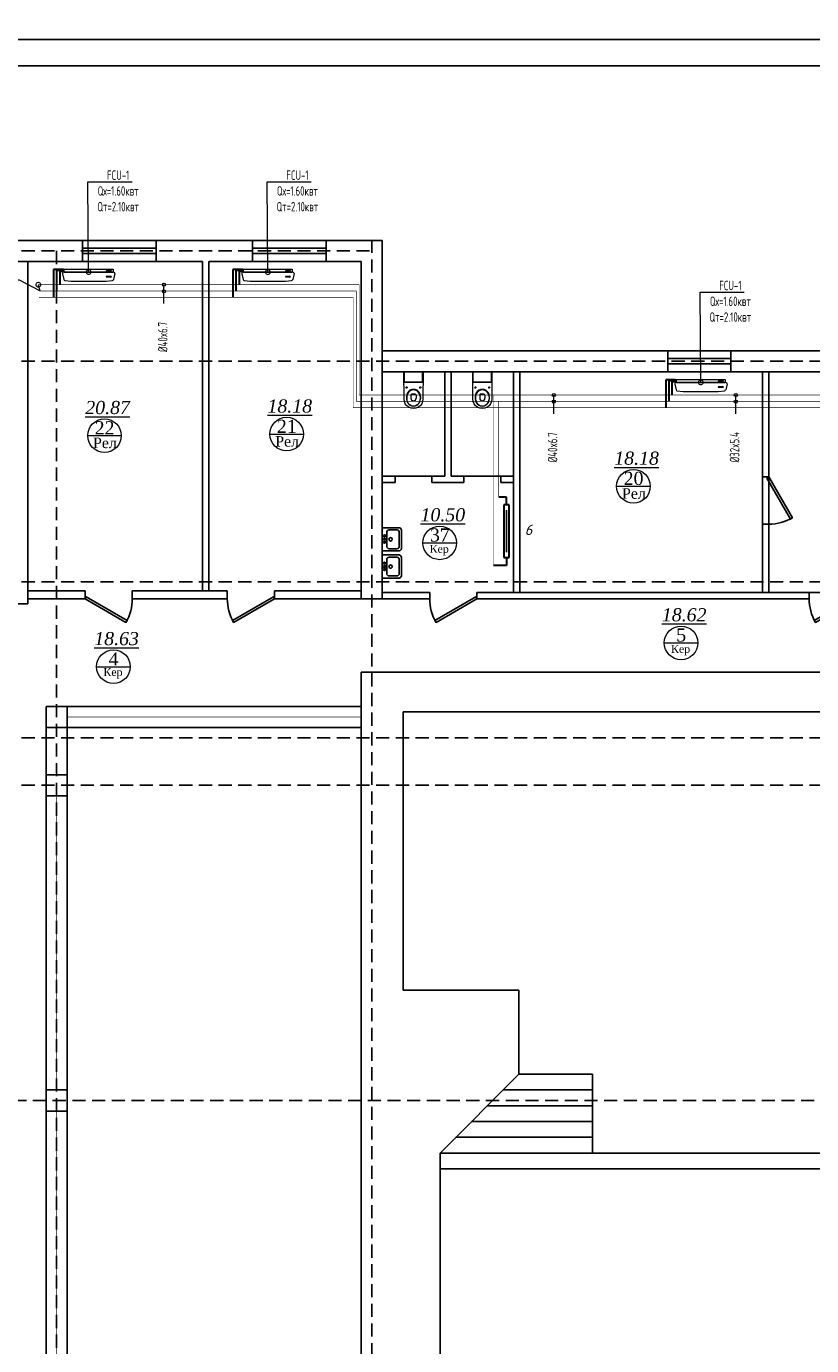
# Model space of a CAD drawing. Header units: inches. Extents: x 8001 to 766003, y -84601 to 563258.
# Tile 71 of 188: x 243987 to 258937, y 381515 to 406623. Entities that reach past the tile are written whole.
import ezdxf
from ezdxf import colors
from ezdxf.entities.mleader import LeaderData, LeaderLine
from ezdxf.math import Vec2, Vec3

# ---------------------------------------------------------------- set-up
doc = ezdxf.new("R2010")
doc.units = ezdxf.units.IN
doc.header["$MEASUREMENT"] = 0
for name, pattern in [('( Hidden )', [0.375, 0.25, -0.125]), ('CONTINOUS', [0]), ('HIDDEN', [9.525, 6.35, -3.175]), ('One Roomed$0$CENTER2', [1.125, 0.75, -0.125, 0.125, -0.125])]:
    doc.linetypes.add(name, pattern=pattern)
for name, color, linetype, lineweight in [('Ov', 250, 'Continuous', 30), ('SGM-M-100-WW-DRAIN-FLOOR', 3, 'HIDDEN', 30), ('SGM-M-400-TEXT', 140, 'CONTINOUS', 20), ('SGM-M-500-11-HI-TEXT', 11, 'CONTINOUS', 20), ('SGM-M-700-5-HVAC-WS-CWS-FCU', 32, 'CONTINOUS', 30), ('SGM-M-700-6-HVAC-WS-CWR-FCU', 141, 'HIDDEN', 30), ('sloy', 8, 'Continuous', 0), ('СТЕНЫ', 7, 'Continuous', 40), ('ФАНКОЙЛЫ', 250, 'Continuous', 25)]:
    doc.layers.add(name, color=color, linetype=linetype, lineweight=lineweight)
doc.layers.add('santex', color=152, linetype='Continuous')
doc.layers.add('АСО-сантехника', color=22, linetype='Continuous')
doc.styles.add('ISOCPEUR', font='isocpeui.ttf', dxfattribs={"height": 250})
doc.styles.add('SGM_MKN', font='romans.shx', dxfattribs={"width": 0.65, "height": 100})
doc.styles.add('TIEMS', font='times.ttf')

# ---------------------------------------------------------------- blocks, each defined once
blk = doc.blocks.new('*U276')
at = {"color": 5}
for p, q in [((-36, 0), (-36, 4)), ((0, 0), (0, 4))]:
    blk.add_line(p, q, dxfattribs=at)
blk.add_lwpolyline([(0, 0), (-31.2, -18), (-32.1, -16.5), (-0.9, 1.5)], close=True, dxfattribs=at)
blk.add_arc((0, 0), 36, 180, 210, dxfattribs=at)
blk = doc.blocks.new('*U281')
at = {"color": 5}
for p, q in [((0, 0), (0, 4)), ((36, 0), (36, 4))]:
    blk.add_line(p, q, dxfattribs=at)
blk.add_lwpolyline([(0, 0), (31.2, -18), (32.1, -16.5), (0.9, 1.5)], close=True, dxfattribs=at)
blk.add_arc((0, 0), 36, 330, 0, dxfattribs=at)
blk = doc.blocks.new('One Roomed$0$KP3.00$0$$0$A$C3973421A')
at = {"color": 0, "lineweight": 20}
for p, q in [((188, 173), (0, 173)), ((198, 163), (198, -163)), ((206, 173), (206, -173)), ((427, 30), (427, -30)), ((447, 50), (503, 50)), ((470, 133), (518, 133)), ((470, 128), (520, 128)), ((188, -173), (0, -173)), ((447, -50), (503, -50)), ((470, -128), (520, -128)), ((470, -133), (518, -133))]:
    blk.add_line(p, q, dxfattribs=at)
at = {"color": 0, "linetype": 'One Roomed$0$CENTER2', "lineweight": 20, "ltscale": 30}
for p, q in [((317, 130), (283, 130)), ((300, 147), (300, 113)), ((317, -130), (283, -130)), ((300, -147), (300, -113))]:
    blk.add_line(p, q, dxfattribs=at)
at = {"color": 0, "lineweight": 20}
blk.add_lwpolyline([(0, 176, -0.41586), (7, 183), (520, 180, -1), (520, -180), (7, -183, -0.41586), (0, -176)], format="xyb", close=True, dxfattribs=at)
for centre in [(300, 130), (300, -130)]:
    blk.add_circle(centre, 10, dxfattribs=at)
for centre, radius, start, end in [((188, 163), 10, 0, 90), ((468, 0), 133, 88.9853, 271.0147), ((473, 0), 128, 91.1929, 268.8071), ((447, 30), 20, 90, 180), ((503, 0), 50, 0, 90), ((503, 0), 50, 270, 0), ((520, 0), 133, 268.9853, 91.0147), ((522, 0), 128, 268.9459, 91.0541), ((188, -163), 10, 270, 0), ((447, -30), 20, 180, 270)]:
    blk.add_arc(centre, radius, start, end, dxfattribs=at)
blk = doc.blocks.new('АСО-умывальник 2')
at = {"layer": 'АСО-сантехника'}
for p, q in [((3164350, 85682), (3164705, 85682)), ((3164350, 85682), (3164350, 85194)), ((3164445, 85291), (3164445, 85586)), ((3164660, 85637), (3164495, 85637)), ((3164710, 85291), (3164710, 85591)), ((3164756, 85637), (3164756, 85245)), ((3164705, 85194), (3164350, 85194)), ((3164705, 85194), (3164353, 85194)), ((3164660, 85240), (3164495, 85240))]:
    blk.add_line(p, q, dxfattribs=at)
at = {"layer": 'АСО-сантехника', "extrusion": (0, 0, -1)}
for centre, major_axis, start_param, end_param in [((3164705, 85632), (-35.9, 35.9), 0.785398, 2.257825), ((3164400, 85502), (14.4, 14.4), 3.926991, 10.210176), ((3164400, 85438), (14.4, 14.4), 3.926991, 10.210176), ((3164400, 85367), (14.4, 14.4), 3.926991, 10.210176), ((3164495, 85586), (-35.9, -35.9), 0.785398, 2.356194), ((3164526, 85439), (-25.1, 25.1), 5.497787, 11.780972), ((3164660, 85586), (-35.9, -35.9), 2.356194, 3.809618), ((3164495, 85291), (35.9, 35.9), 2.356194, 3.926991), ((3164660, 85291), (35.9, -35.9), -0.785398, 0.785398), ((3164705, 85245), (35.9, -35.9), -0.785398, 0.785398)]:
    blk.add_ellipse(centre, major_axis=major_axis, ratio=1, start_param=start_param, end_param=end_param, dxfattribs=at)
blk = doc.blocks.new('fhgsg')
at = {"color": 1, "linetype": '( Hidden )', "ltscale": 1000}
for p, q in [((169789.1, 161986.5), (227829.6, 161986.5)), ((221829.6, 161986.5), (221829.6, 111324.1)), ((227829.6, 111324.1), (227829.6, 162186.5)), ((169789.1, 159886.5), (247209.6, 159886.5)), ((169789.1, 155686.5), (247009.6, 155686.5)), ((169789.1, 152716.5), (247209.6, 152716.5)), ((169789.1, 151816.5), (247209.6, 151816.5)), ((241129.6, 145816.5), (169789.1, 145816.5))]:
    blk.add_line(p, q, dxfattribs=at)
for p, q in [((173079.6, 162186.5), (228029.6, 162186.5)), ((222324.2, 161786.5), (222324.2, 162186.5)), ((223724.2, 161786.5), (223724.2, 162186.5)), ((225559.2, 161786.5), (225559.2, 162186.5)), ((226959.2, 161786.5), (226959.2, 162186.5)), ((228029.6, 162186.5), (228029.6, 155366.5)), ((219129.6, 161786.5), (221579.6, 161786.5)), ((221279.6, 161786.5), (224609.6, 161786.5)), ((221279.6, 161786.5), (221279.6, 156386.5)), ((221279.6, 161786.5), (221279.6, 155266.5)), ((224609.6, 155516.5), (224609.6, 161786.5)), ((224729.6, 161786.5), (227629.6, 161786.5)), ((224729.6, 161786.5), (227629.6, 161786.5)), ((224729.6, 155516.5), (224729.6, 161786.5)), ((227629.6, 155366.5), (227629.6, 161786.5)), ((228029.6, 160086.5), (245809.6, 160086.5)), ((233464.6, 159686.5), (233464.6, 160086.5)), ((234664.6, 159686.5), (234664.6, 160086.5)), ((228029.6, 159686.5), (230529.6, 159686.5)), ((229219.6, 159686.5), (229219.6, 157696.5)), ((229339.6, 159686.5), (229339.6, 157696.5)), ((230529.6, 159686.5), (235389.6, 159686.5)), ((230529.6, 159686.5), (230529.6, 155486.5)), ((230649.6, 159686.5), (230649.6, 155486.5)), ((235389.6, 159686.5), (238189.6, 159686.5)), ((228029.6, 157696.5), (228274.6, 157696.5)), ((228974.6, 157696.5), (229219.6, 157696.5)), ((229339.6, 157696.5), (229584.6, 157696.5)), ((230284.6, 157696.5), (230529.6, 157696.5)), ((235269.6, 157686.5), (235389.6, 157686.5)), ((228029.6, 157576.5), (228274.6, 157576.5)), ((228974.6, 157576.5), (229584.6, 157576.5)), ((230284.6, 157576.5), (230529.6, 157576.5)), ((235269.6, 156786.5), (235389.6, 156786.5)), ((221279.6, 155516.5), (222370.7, 155516.5)), ((222370.7, 155516.5), (222370.7, 155366.5)), ((223270.7, 155516.5), (225079.6, 155516.5)), ((223270.7, 155516.5), (223270.7, 155366.5)), ((225079.6, 155516.5), (225079.6, 155366.5)), ((225979.6, 155516.5), (227629.6, 155516.5)), ((225979.6, 155516.5), (225979.6, 155366.5)), ((228029.6, 155486.5), (228933.2, 155486.5)), ((228933.2, 155486.5), (228933.2, 155366.5)), ((229833.2, 155486.5), (236156.3, 155486.5)), ((229833.2, 155486.5), (229833.2, 155366.5)), ((236156.3, 155486.5), (236156.3, 155366.5)), ((220679.6, 155266.5), (221279.6, 155266.5)), ((221279.6, 155366.5), (222370.7, 155366.5)), ((223270.7, 155366.5), (225079.6, 155366.5)), ((225979.6, 155366.5), (227629.6, 155366.5)), ((227629.6, 155366.5), (228933.2, 155366.5)), ((229833.2, 155366.5), (236156.3, 155366.5)), ((227629.6, 153966.5), (227629.6, 144516.5)), ((227629.6, 153966.5), (241329.6, 153966.5)), ((221629.6, 153316.5), (221629.6, 151616.5)), ((221629.6, 153316.5), (227629.6, 153316.5)), ((240929.6, 153216.5), (228429.6, 153216.5)), ((228429.6, 153216.5), (228429.6, 147916.5)), ((228429.6, 153216.5), (240929.6, 153216.5)), ((222029.6, 153016.5), (222029.6, 151616.5)), ((222029.6, 152916.5), (227629.6, 152916.5)), ((232029.6, 146016.5), (230329.6, 146016.5)), ((232029.6, 145716.5), (230029.6, 145716.5)), ((232029.6, 145416.5), (229729.6, 145416.5)), ((232029.6, 145116.5), (229429.6, 145116.5)), ((229129.6, 144816.5), (229129.6, 144516.5)), ((240929.6, 144816.5), (229129.6, 144816.5)), ((240929.6, 144516.5), (229129.6, 144516.5)), ((229129.6, 144516.5), (229129.6, 126916.5))]:
    blk.add_line(p, q)
at = {"color": 5}
for p, q in [((222324.2, 162036.5), (223724.2, 162036.5)), ((225559.2, 162036.5), (226959.2, 162036.5)), ((222324.2, 161936.5), (223724.2, 161936.5)), ((225559.2, 161936.5), (226959.2, 161936.5)), ((233464.6, 159936.5), (234664.6, 159936.5)), ((233464.6, 159836.5), (234664.6, 159836.5))]:
    blk.add_line(p, q, dxfattribs=at)
at = {"lineweight": 0, "ltscale": 100}
for p, q in [((222421.5, 158470.8), (223061.5, 158470.8)), ((225890.2, 158499.5), (226530.2, 158499.5)), ((232492.5, 157507), (233132.5, 157507)), ((228804, 156429.9), (229444, 156429.9)), ((233399.1, 154526.3), (234039.1, 154526.3)), ((222592.3, 154072.9), (223232.3, 154072.9))]:
    blk.add_line(p, q, dxfattribs=at)
at = {"color": 0}
for points in [[(229219.6, 157696.5), (228029.6, 157696.5), (228029.6, 159686.5), (229219.6, 159686.5)], [(229339.6, 157696.5), (230529.6, 157696.5), (230529.6, 159686.5), (229339.6, 159686.5)], [(230649.6, 159686.5), (235269.6, 159686.5), (235269.6, 155486.5), (230649.6, 155486.5)], [(235389.6, 155486.5), (237889.6, 155486.5), (237889.6, 159686.5), (235389.6, 159686.5)]]:
    blk.add_lwpolyline(points, close=True, dxfattribs=at)
for points in [[(235269.6, 159686.5), (235269.6, 157686.5)], [(235389.6, 159686.5), (235389.6, 157686.5)], [(228274.6, 157696.5), (228274.6, 157576.5)], [(228974.6, 157696.5), (228974.6, 157576.5)], [(229584.6, 157696.5), (229584.6, 157576.5)], [(230284.6, 157696.5), (230284.6, 157576.5)], [(235269.6, 156786.5), (235269.6, 155486.5)], [(235389.6, 156786.5), (235389.6, 155486.5)], [(221629.6, 128016.5), (221629.6, 151616.5)], [(222029.6, 128016.5), (222029.6, 151616.5)], [(228429.6, 147916.5), (230629.6, 147916.5), (230629.6, 146316.5), (229129.6, 144816.5)], [(230629.6, 146316.5), (232029.6, 146316.5), (232029.6, 144816.5)], [(227629.6, 144727.1), (227629.6, 126516.5)]]:
    blk.add_lwpolyline(points)
for points in [[(221629.6, 153316.5), (222029.6, 153316.5), (222029.6, 152916.5), (221629.6, 152916.5)], [(221629.6, 152016.5), (222029.6, 152016.5), (222029.6, 151616.5), (221629.6, 151616.5)], [(221629.6, 146016.5), (222029.6, 146016.5), (222029.6, 145616.5), (221629.6, 145616.5)]]:
    blk.add_lwpolyline(points, close=True)
at = {"color": 5, "const_width": 10}
for points in [[(222029.6, 153116.5), (227629.6, 153116.5)], [(221829.6, 146016.5), (221829.6, 151616.5)], [(221829.6, 140016.5), (221829.6, 145616.5)]]:
    blk.add_lwpolyline(points, dxfattribs=at)
at = {"layer": 'СТЕНЫ', "color": 0, "linetype": 'ByBlock', "lineweight": 0, "ltscale": 100}
for centre in [(222741.5, 158470.8), (226210.2, 158499.5), (232812.5, 157507), (229124, 156429.9), (233719.1, 154526.3), (222912.3, 154072.9)]:
    blk.add_circle(centre, 320, dxfattribs=at)
at = {"color": 5, "xscale": -25, "yscale": 25, "zscale": 25, "rotation": 90}
blk.add_blockref('*U281', (235389.6, 157686.5), dxfattribs=at)
at = {"color": 5, "yscale": 25, "zscale": 25}
for name, p, xscale in [('*U276', (222370.7, 155366.5), -25), ('*U276', (225979.6, 155366.5), 25), ('*U281', (229833.2, 155366.5), -25), ('*U281', (237056.3, 155366.5), -25)]:
    blk.add_blockref(name, p, dxfattribs=dict(at, xscale=xscale))
at = {"layer": 'santex', "color": 0, "lineweight": 5, "rotation": 269.999919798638}
for p in [(228624.6, 159686.5), (229934.6, 159686.5)]:
    blk.add_blockref('One Roomed$0$KP3.00$0$$0$A$C3973421A', p, dxfattribs=at)
at = {"layer": 'АСО-сантехника', "xscale": -0.9, "yscale": 0.9, "zscale": 0.9, "rotation": 180}
for p in [(-2619885, 233392.3), (-2619885, 232873.8)]:
    blk.add_blockref('АСО-умывальник 2', p, dxfattribs=at)
at = {"lineweight": 0, "ltscale": 100, "char_height": 250, "attachment_point": 5, "style": 'TIEMS'}
for s, insert in [('\\A1;{\\fTimes New Roman|b0|i1|c204|p18;\\L20.87}', (222800.6, 159003)), ('\\A1;{\\fTimes New Roman|b0|i1|c204|p18;\\L18.18}', (226269.3, 159031.7)), ('\\A1;22', (222743.7, 158619.1)), ('\\A1;21', (226212.4, 158647.8)), ('\\A1;{\\fTimes New Roman|b0|i1|c204|p18;\\L18.18}', (232871.6, 158039.2)), ('\\A1;20', (232814.7, 157655.2)), ('\\A1;{\\fTimes New Roman|b0|i1|c204|p18;\\L10.50}', (229183.1, 156962.1)), ('\\A1;37', (229126.1, 156578.1)), ('\\A1;{\\fTimes New Roman|b0|i1|c204|p18;\\L18.62}', (233778.2, 155058.5)), ('\\A1;{\\fTimes New Roman|b0|i1|c204|p18;\\L18.63}', (222971.4, 154605.1)), ('\\A1;5', (233721.3, 154674.5)), ('\\A1;4', (222914.4, 154221.1))]:
    blk.add_mtext(s, dxfattribs=dict(at, insert=insert))
at = {"lineweight": 0, "ltscale": 100, "width": 1156.471, "attachment_point": 5, "style": 'TIEMS'}
for s, insert, char_height in [('\\A1;Рел', (226218.7, 158360.1), 200), ('\\A1;Рел', (222750, 158331.4), 200), ('\\A1;Рел', (232820.9, 157367.6), 200), ('\\A1;Кер', (229114.8, 156290.8), 150), ('\\A1;Кер', (233710, 154387.2), 150), ('\\A1;Кер', (222902.8, 153946.8), 150)]:
    blk.add_mtext(s, dxfattribs=dict(at, insert=insert, char_height=char_height))
blk = doc.blocks.new('A$C177E1FB8')
at = {"layer": 'sloy'}
for p, q in [((0, 30, -97), (0, 960, -97)), ((0, 960, -97), (55, 960, -97)), ((26, 897, -487), (26, 929, -487)), ((37, 929, -127), (28, 909, -127)), ((28, 909, -127), (34, 909, -127)), ((34, 909, -127), (34, 829, -127)), ((34, 829, -127), (40, 829, -127)), ((46, 909, -127), (37, 929, -127)), ((37, 829, -127), (37, 879, -127)), ((40, 829, -127), (40, 909, -127)), ((40, 909, -127), (46, 909, -127)), ((55, 960, -97), (55, 30, -97)), ((55, 829, -57), (55, 960, -57)), ((55, 161, -57), (55, 829, -57)), ((85, 995, -57), (199, 969, -57)), ((145, 929, -327), (136, 909, -327)), ((136, 909, -327), (142, 909, -327)), ((142, 909, -327), (142, 829, -327)), ((142, 829, -327), (148, 829, -327)), ((154, 909, -327), (145, 929, -327)), ((145, 829, -327), (145, 879, -327)), ((148, 829, -327), (148, 909, -327)), ((148, 909, -327), (154, 909, -327)), ((225, 829, -57), (213, 948, -57)), ((225, 161, -57), (225, 829, -57)), ((55, 30, -97), (0, 30, -97)), ((5, 22, -97), (4, 21, -97)), ((4, 17, -97), (4, 21, -97)), ((5, 24, -97), (5, 24, -97)), ((5, 24, -97), (9, 24, -97)), ((5, 24, -97), (9, 24, -97)), ((5, 24, -97), (5, 23, -97)), ((5, 23, -97), (5, 22, -97)), ((5, 22, -97), (9, 22, -97)), ((10, 22, -97), (5, 22, -97)), ((5, 22, -97), (9, 22, -97)), ((5, 22, -97), (5, 22, -97)), ((5, 22, -97), (5, 22, -97)), ((10, 16, -97), (5, 16, -97)), ((6, 30, -97), (6, 24, -97)), ((9, 30, -97), (9, 24, -97)), ((9, 24, -97), (9, 24, -97)), ((9, 24, -97), (10, 23, -97)), ((9, 22, -97), (9, 22, -97)), ((9, 22, -97), (10, 22, -97)), ((10, 23, -97), (10, 22, -97)), ((10, 22, -97), (10, 21, -97)), ((10, 17, -97), (10, 21, -97)), ((18, 20, -97), (18, 21, -97)), ((26, 21, -97), (18, 21, -97)), ((18, 20, -97), (18, 17, -97)), ((18, 17, -97), (18, 16, -97)), ((19, 24, -97), (20, 24, -97)), ((19, 24, -97), (19, 22, -97)), ((20, 22, -97), (19, 22, -97)), ((19, 21, -97), (25, 21, -97)), ((19, 21, -97), (19, 21, -97)), ((19, 21, -97), (25, 21, -97)), ((20, 24, -97), (25, 24, -97)), ((20, 22, -97), (25, 22, -97)), ((20, 22, -97), (20, 21, -97)), ((20, 14, -97), (20, 15, -97)), ((25, 14, -97), (20, 14, -97)), ((21, 24, -97), (21, 30, -97)), ((24, 24, -97), (24, 30, -97)), ((24, 22, -97), (24, 21, -97)), ((24, 22, -97), (24, 21, -97)), ((25, 24, -97), (25, 24, -97)), ((25, 24, -97), (25, 22, -97)), ((25, 22, -97), (25, 22, -97)), ((25, 21, -97), (25, 21, -97)), ((25, 14, -97), (25, 15, -97)), ((26, 20, -97), (26, 21, -97)), ((26, 20, -97), (26, 17, -97)), ((26, 17, -97), (26, 16, -97)), ((38, 20, -97), (38, 21, -97)), ((46, 21, -97), (38, 21, -97)), ((38, 20, -97), (38, 17, -97)), ((38, 17, -97), (38, 16, -97)), ((39, 24, -97), (40, 24, -97)), ((39, 24, -97), (39, 22, -97)), ((40, 22, -97), (39, 22, -97)), ((39, 21, -97), (45, 21, -97)), ((39, 21, -97), (39, 21, -97)), ((39, 21, -97), (45, 21, -97)), ((40, 24, -97), (45, 24, -97)), ((40, 22, -97), (45, 22, -97)), ((40, 22, -97), (40, 21, -97)), ((40, 14, -97), (40, 15, -97)), ((45, 14, -97), (40, 14, -97)), ((41, 24, -97), (41, 30, -97)), ((44, 24, -97), (44, 30, -97)), ((44, 22, -97), (44, 21, -97)), ((44, 22, -97), (44, 21, -97)), ((45, 24, -97), (45, 24, -97)), ((45, 24, -97), (45, 22, -97)), ((45, 22, -97), (45, 22, -97)), ((45, 21, -97), (45, 21, -97)), ((45, 14, -97), (45, 15, -97)), ((46, 20, -97), (46, 21, -97)), ((46, 20, -97), (46, 17, -97)), ((46, 17, -97), (46, 16, -97)), ((55, 30, -57), (55, 161, -57)), ((90, 0, -57), (195, 24, -57)), ((213, 42, -57), (225, 161, -57))]:
    blk.add_line(p, q, dxfattribs=at)
for centre, radius, start, end in [((3, 16, -97), 2.03, 356.7744, 31.9602), ((12, 16, -97), 2.03, 148.0398, 183.2256), ((16, 14, -97), 3.39, 15.4472, 50.0272), ((20, 22, -97), 0.204, 0, 90), ((20, 21, -97), 0.204, 270, 0), ((25, 22, -97), 0.204, 90, 180), ((25, 21, -97), 0.204, 180, 270), ((28, 14, -97), 3.39, 129.9728, 164.5528), ((36, 14, -97), 3.39, 15.4472, 50.0272), ((40, 22, -97), 0.204, 0, 90), ((40, 21, -97), 0.204, 270, 0), ((45, 22, -97), 0.204, 90, 180), ((45, 21, -97), 0.204, 180, 270), ((48, 14, -97), 3.39, 129.9728, 164.5528)]:
    blk.add_arc(centre, radius, start, end, dxfattribs=at)
for centre, major_axis, end_param in [((85, 965, -57), (0, 30), 1.745329), ((184, 943, -57), (29.5, 5.2), 0.872665), ((85, 30, -57), (-30, 0), 1.745329), ((185, 52, -57), (10.3, -28.2), 0.872665)]:
    blk.add_ellipse(centre, major_axis=major_axis, ratio=1, start_param=0, end_param=end_param, dxfattribs=at)
blk = doc.blocks.new('_DotSmall')
at = {"color": 0, "linetype": 'ByBlock', "const_width": 0.5}
blk.add_lwpolyline([(-0.0625, 0, 1), (0.0625, 0, 1)], format="xyb", close=True, dxfattribs=at)
blk = doc.blocks.new('*U160')
at = {"color": 250, "lineweight": 30}
for p, q in [((-700, 300), (-700, 400)), ((-700, 150), (-700, 300)), ((600, 150), (600, 300)), ((-550, 150), (-700, 150)), ((450, 150), (600, 150))]:
    blk.add_line(p, q, dxfattribs=at)
at = {"lineweight": 30, "ltscale": 1000}
for p, q in [((450, 200), (-550, 200)), ((-550, 200), (-550, 100)), ((-550, 100), (450, 100)), ((450, 100), (450, 200))]:
    blk.add_line(p, q, dxfattribs=at)
at = {"ltscale": 1000}
blk.add_line((-450, 150), (350, 150), dxfattribs=at)

msp = doc.modelspace()

# ---------------------------------------------------------------- linework, layer by layer
msp.add_lwpolyline([(189105.77, 475772.808), (289105.77, 475772.808), (289105.77, 406372.808), (189105.77, 406372.808)], close=True)

# ---------------------------------------------------------------- block references
at = {"color": 25}
msp.add_blockref('fhgsg', (22732.416, 240363.103), dxfattribs=at)

# ---------------------------------------------------------------- next in the draw order: linework, layer by layer
for points in [[(189105.77, 406372.808), (289105.77, 406372.808), (289105.77, 336972.808), (189105.77, 336972.808)], [(191105.77, 405872.808), (288605.77, 405872.808), (288605.77, 337472.808), (191105.77, 337472.808)]]:
    msp.add_lwpolyline(points, close=True)
at = {"color": 4, "const_width": 10}
for points in [[(269318.049, 384456.023), (269318.049, 399605.561), (250321.724, 399605.561), (250321.724, 401705.561), (244207.54, 401705.561)], [(252879.168, 396364.549), (252879.168, 399605.561)]]:
    msp.add_lwpolyline(points, dxfattribs=at)
at = {"color": 25, "const_width": 10}
for points in [[(269199.33, 384516.023), (269199.33, 399486.842), (250267.943, 399486.842), (250267.943, 401586.842), (244236.755, 401586.842)], [(252979.168, 397664.549), (252979.168, 399486.842)]]:
    msp.add_lwpolyline(points, dxfattribs=at)
at = {"color": 3, "const_width": 10}
msp.add_lwpolyline([(269078.049, 384576.023), (269078.049, 399365.561), (264024.349, 399365.561), (250208.187, 399365.561), (250208.187, 401465.561), (244225.679, 401465.561)], dxfattribs=at)
at = {"layer": 'SGM-M-100-WW-DRAIN-FLOOR', "linetype": 'ByBlock', "ltscale": 500}
for p, q in [((244692.588, 401994.691), (244503.127, 401994.691)), ((244503.127, 401994.691), (244503.127, 401465.561)), ((248105.298, 401994.691), (247915.838, 401994.691)), ((247915.838, 401994.691), (247915.838, 401465.561)), ((256347.715, 399894.691), (256158.254, 399894.691)), ((256158.254, 399894.691), (256158.254, 399365.561))]:
    msp.add_line(p, q, dxfattribs=at)
at = {"layer": 'SGM-M-500-11-HI-TEXT', "color": 5, "ltscale": 30}
for p, q in [((246606.458, 401349.247), (246606.458, 401705.561)), ((254028.024, 399249.247), (254028.024, 399605.561)), ((257492.749, 399249.247), (257492.749, 399605.561))]:
    msp.add_line(p, q, dxfattribs=at)
for centre in [(246606.458, 401705.561), (246606.458, 401581.159), (254028.024, 399605.561), (254028.024, 399481.159), (257492.749, 399605.561), (257492.749, 399481.159)]:
    msp.add_circle(centre, 30, dxfattribs=at)
at = {"layer": 'SGM-M-700-5-HVAC-WS-CWS-FCU', "ltscale": 500}
for p, q in [((244690.8, 401979.686), (244563.127, 401979.686)), ((244563.127, 401979.686), (244563.127, 401586.842)), ((248103.511, 401979.686), (247975.838, 401979.686)), ((247975.838, 401979.686), (247975.838, 401586.842)), ((256345.927, 399879.686), (256218.254, 399879.686)), ((256218.254, 399879.686), (256218.254, 399486.842))]:
    msp.add_line(p, q, dxfattribs=at)
at = {"layer": 'SGM-M-700-6-HVAC-WS-CWR-FCU', "ltscale": 500}
for p, q in [((244690.8, 401959.682), (244623.127, 401959.682)), ((244623.127, 401959.682), (244623.127, 401705.561)), ((248103.511, 401959.682), (248035.838, 401959.682)), ((248035.838, 401959.682), (248035.838, 401705.561)), ((256345.927, 399859.682), (256278.254, 399859.682)), ((256278.254, 399859.682), (256278.254, 399605.561))]:
    msp.add_line(p, q, dxfattribs=at)

# ---------------------------------------------------------------- next in the draw order: block references
at = {"rotation": 90.00000000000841}
msp.add_blockref('*U160', (253279.168, 397064.549), dxfattribs=at)
at = {"layer": 'ФАНКОЙЛЫ', "color": 3, "rotation": 270}
for p in [(244676.352, 402001.838, 96.62), (248089.063, 402001.838, 96.62), (256331.479, 399901.838, 96.62)]:
    msp.add_blockref('A$C177E1FB8', p, dxfattribs=at)

# ---------------------------------------------------------------- next in the draw order: texts
at = {"layer": 'Ov', "lineweight": 30, "insert": (253619.522, 396941.241), "char_height": 200, "attachment_point": 9, "style": 'ISOCPEUR'}
msp.add_mtext_dynamic_manual_height_columns('6', width=442.86618, gutter_width=1500, heights=[0], dxfattribs=at)
at = {"layer": 'SGM-M-500-11-HI-TEXT', "color": 5, "ltscale": 30, "style": 'SGM_MKN', "width": 0.65}
for s, p in [('%%C40x6.7', (246673.549, 400425.893)), ('%%C40x6.7', (254095.115, 398325.893)), ('%%C32x5.4', (257559.84, 398325.893))]:
    msp.add_text(s, height=180, rotation=90, dxfattribs=at).set_placement(p)

# ---------------------------------------------------------------- next in the draw order: leaders
at = {"layer": 'SGM-M-400-TEXT', "color": 18, "ltscale": 30, "true_color": 0x000000}
ml = msp.add_multileader_mtext('Standard', dxfattribs=at)
ml.set_content('\\A1;{\\C256;\\c0;FCU-1\\PQх=1.60квт\\PQт=2.10квт}', color=5, style='SGM_MKN')
ml.set_leader_properties(lineweight=18)
ml.set_arrow_properties(name='DOTSMALL')
ml.build(insert=Vec2(0, 0))
ml.multileader.update_dxf_attribs({"text_left_attachment_type": 6, "text_right_attachment_type": 6, "dogleg_length": 0, "arrow_head_size": 180})
ctx = ml.context
ctx.base_point, ctx.char_height, ctx.arrow_head_size, ctx.plane_origin = Vec3(245158.262, 403665.012), 180, 180, Vec3(351956.1, 546705.4)
ctx.left_attachment, ctx.right_attachment, ctx.text_align_type = 6, 6, 1
notes = []
notes.append((ctx, [(0, (1, 1, 0), (245158.262, 403665.012), (1, 0), 0, [(0, [(245171.346, 401946.836)], 0, [])])]))
ctx.mtext.insert, ctx.mtext.width, ctx.mtext.defined_height, ctx.mtext.alignment, ctx.mtext.flow_direction = Vec3(245734.119, 403881.012), 830.20237, 239.92, 2, 5
ml = msp.add_multileader_mtext('Standard', dxfattribs=at)
ml.set_content('\\A1;{\\C256;\\c0;FCU-1\\PQх=1.60квт\\PQт=2.10квт}', color=5, style='SGM_MKN')
ml.set_leader_properties(lineweight=18)
ml.set_arrow_properties(name='DOTSMALL')
ml.build(insert=Vec2(0, 0))
ml.multileader.update_dxf_attribs({"text_left_attachment_type": 6, "text_right_attachment_type": 6, "dogleg_length": 0, "arrow_head_size": 180})
ctx = ml.context
ctx.base_point, ctx.char_height, ctx.arrow_head_size, ctx.plane_origin = Vec3(248570.972, 403665.012), 180, 180, Vec3(355368.81, 546705.4)
ctx.left_attachment, ctx.right_attachment, ctx.text_align_type = 6, 6, 1
notes.append((ctx, [(0, (1, 1, 0), (248570.972, 403665.012), (1, 0), 0, [(0, [(248584.057, 401946.836)], 0, [])])]))
ctx.mtext.insert, ctx.mtext.width, ctx.mtext.defined_height, ctx.mtext.alignment, ctx.mtext.flow_direction = Vec3(249146.829, 403881.012), 830.20237, 239.92, 2, 5
at = {"layer": 'SGM-M-400-TEXT', "color": 5, "ltscale": 30}
ml = msp.add_multileader_mtext('Standard', dxfattribs=at)
ml.set_content('\\A1;Ст9:X1/X2\\PØ50x8.3', color=5, style='SGM_MKN')
ml.set_leader_properties(lineweight=18)
ml.set_arrow_properties(name='DOTSMALL')
ml.build(insert=Vec2(0, 0))
ml.multileader.update_dxf_attribs({"text_left_attachment_type": 6, "text_right_attachment_type": 6, "dogleg_length": 0, "arrow_head_size": 180})
ctx = ml.context
ctx.base_point, ctx.char_height, ctx.arrow_head_size, ctx.plane_origin = Vec3(242880.062, 401791.655), 180, 180, Vec3(351483.261, 536157.818)
ctx.left_attachment, ctx.right_attachment, ctx.text_align_type = 6, 6, 1
notes.append((ctx, [(1, (1, 1, 0), (243853.491, 401791.655), (-1, 0), 0, [(3, [(244214.348, 401705.561), (244243.223, 401586.842)], 0, [])])]))
ctx.mtext.insert, ctx.mtext.width, ctx.mtext.alignment, ctx.mtext.flow_direction = Vec3(243366.776, 402007.655), 1466.7327, 2, 5
at = {"layer": 'SGM-M-400-TEXT', "color": 18, "ltscale": 30, "true_color": 0x000000}
ml = msp.add_multileader_mtext('Standard', dxfattribs=at)
ml.set_content('\\A1;{\\C256;\\c0;FCU-1\\PQх=1.60квт\\PQт=2.10квт}', color=5, style='SGM_MKN')
ml.set_leader_properties(lineweight=18)
ml.set_arrow_properties(name='DOTSMALL')
ml.build(insert=Vec2(0, 0))
ml.multileader.update_dxf_attribs({"text_left_attachment_type": 6, "text_right_attachment_type": 6, "dogleg_length": 0, "arrow_head_size": 180})
ctx = ml.context
ctx.base_point, ctx.char_height, ctx.arrow_head_size, ctx.plane_origin = Vec3(256813.388, 401565.012), 180, 180, Vec3(363611.226, 544605.4)
ctx.left_attachment, ctx.right_attachment, ctx.text_align_type = 6, 6, 1
notes.append((ctx, [(0, (1, 1, 0), (256813.388, 401565.012), (1, 0), 0, [(0, [(256826.473, 399846.836)], 0, [])])]))
ctx.mtext.insert, ctx.mtext.width, ctx.mtext.defined_height, ctx.mtext.alignment, ctx.mtext.flow_direction = Vec3(257389.246, 401781.012), 830.20237, 239.92, 2, 5
at = {"layer": 'SGM-M-400-TEXT', "color": 5, "ltscale": 30}
ml = msp.add_multileader_mtext('Standard', dxfattribs=at)
ml.set_content('\\A1;Ст8:X1/X2\\PØ40x6.7', color=5, style='SGM_MKN')
ml.set_leader_properties(lineweight=18)
ml.set_arrow_properties(name='DOTSMALL')
ml.build(insert=Vec2(0, 0))
ml.multileader.update_dxf_attribs({"text_left_attachment_type": 6, "text_right_attachment_type": 6, "dogleg_length": 0, "arrow_head_size": 180})
ctx = ml.context
ctx.base_point, ctx.char_height, ctx.arrow_head_size, ctx.plane_origin = Vec3(242599.698, 391849.814, -40), 180, 180, Vec3(135098.858, 526215.977, -40)
ctx.left_attachment, ctx.right_attachment, ctx.text_align_type = 6, 6, 1
notes.append((ctx, [(0, (1, 1, 0), (242599.698, 391849.814, -40), (1, 0), 0, [(3, [(242074.583, 391776.352, -40), (242193.302, 391708.438, -40)], 0, [])])]))
ctx.mtext.insert, ctx.mtext.width, ctx.mtext.defined_height, ctx.mtext.alignment, ctx.mtext.flow_direction = Vec3(243086.412, 392065.814, -40), 2049.65912, 514.286, 2, 5
for ctx, leaders in notes:
    for number, flags, end, landing, length, lines in leaders:
        leader = LeaderData()
        leader.index, (leader.has_last_leader_line, leader.has_dogleg_vector, leader.attachment_direction) = number, flags
        leader.last_leader_point, leader.dogleg_vector, leader.dogleg_length = Vec3(end), Vec3(landing), length
        for number, points, colour, breaks in lines:
            line = LeaderLine()
            line.index, line.vertices, line.color, line.breaks = number, Vec3.list(points), colors.encode_raw_color(colour), breaks
            leader.lines.append(line)
        ctx.leaders.append(leader)

doc.saveas('drawing.dxf')
